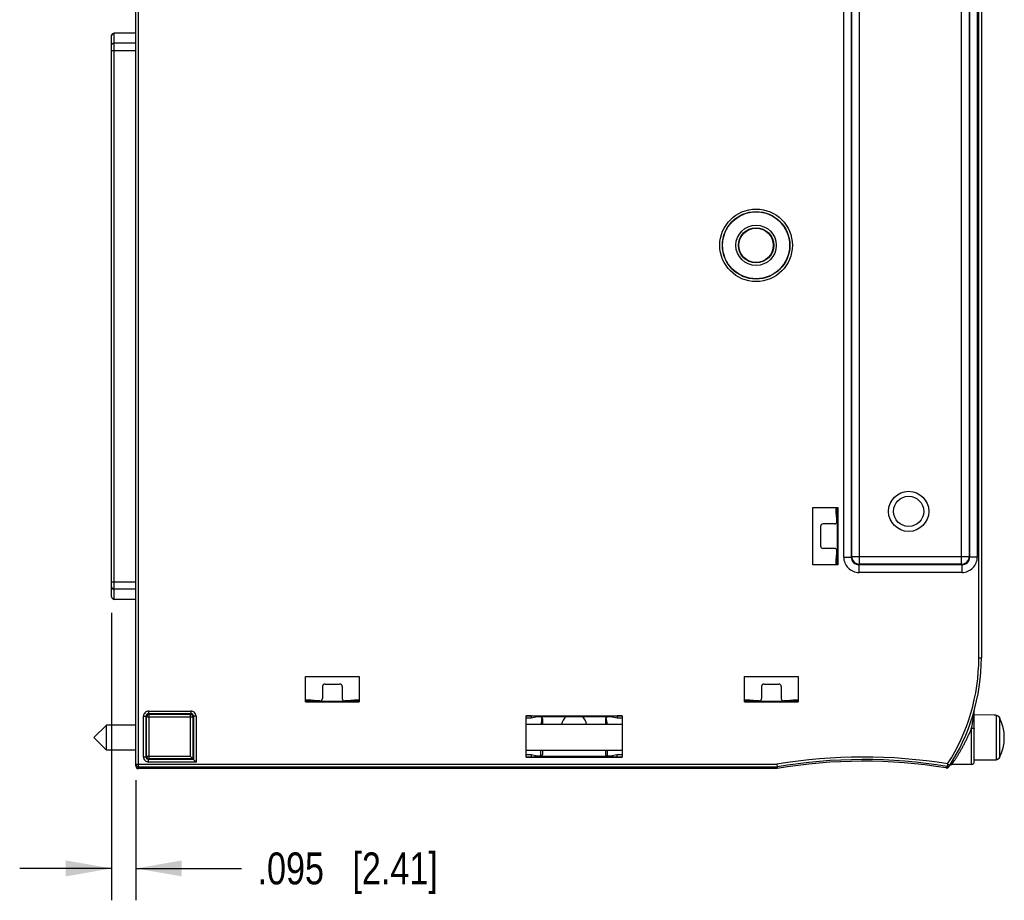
# Model space of a CAD drawing. Header units: inches. Extents: x 0 to 22, y 0 to 17.
# Tile 6 of 21: x 6.4 to 10.3, y 3.3 to 6.8. Entities that reach past the tile are written whole.
import ezdxf

# ---------------------------------------------------------------- set-up
doc = ezdxf.new("R2010")
doc.units = ezdxf.units.IN
doc.header["$LTSCALE"] = 1.21
doc.header["$MEASUREMENT"] = 0
doc.layers.get('0').update_dxf_attribs({"linetype": 'CONTINUOUS'})
doc.layers.add('DIMENSIONS', color=7, linetype='CONTINUOUS')
doc.styles.get("Standard").update_dxf_attribs({"font": 'txt', "width": 0.8})
doc.dimstyles.new('DIMSTYLE_1', dxfattribs={"dimtxt": 0.125, "dimasz": 0.18, "dimexe": 0.18, "dimexo": 0.0625, "dimgap": 0.09, "dimtad": 0, "dimtih": 1, "dimtoh": 1, "dimdec": 3, "dimzin": 4, "dimdsep": 46, "dimtxsty": 'STANDARD', "dimblk": '_FILLED', "dimblk1": '_FILLED', "dimblk2": '_FILLED', "dimcen": 0.09, "dimadec": 0, "dimazin": 0, "dimtp": 0.01, "dimtm": 0.01, "dimtfac": 1, "dimtdec": 3, "dimtofl": 0, "dimtmove": 0, "dimatfit": 3, "dimldrblk": '_FILLED', "dimfxl": 1, "dimtolj": 1, "dimtzin": 4, "dimarcsym": 0})

# ---------------------------------------------------------------- blocks, each defined once
blk = doc.blocks.new('_FILLED')
at = {"color": 0, "linetype": 'BYBLOCK'}
blk.add_solid([(0, 0), (-1, 0.174), (-1, -0.174)], dxfattribs=at)
blk = doc.blocks.new('*D1')
at = {"layer": 'DIMENSIONS', "color": 2, "linetype": 'CONTINUOUS'}
for p, q in [((6.7645, 4.4619), (6.7645, 3.3351)), ((6.8595, 3.8055), (6.8595, 3.3351)), ((6.7645, 3.4601), (6.4045, 3.4601)), ((6.8595, 3.4601), (7.2738, 3.4601))]:
    blk.add_line(p, q, dxfattribs=at)
at = {"layer": 'DIMENSIONS', "color": 2, "linetype": 'CONTINUOUS', "xscale": 0.18, "yscale": 0.18, "zscale": 0.18}
blk.add_blockref('_FILLED', (6.7645, 3.4601), dxfattribs=at)
at = {"layer": 'DIMENSIONS', "color": 2, "linetype": 'CONTINUOUS', "xscale": 0.18, "yscale": 0.18, "zscale": 0.18, "rotation": 180}
blk.add_blockref('_FILLED', (6.8595, 3.4601), dxfattribs=at)
at = {"layer": 'DIMENSIONS', "color": 2, "linetype": 'CONTINUOUS', "insert": (7.3363, 3.5226), "char_height": 0.125, "width": 1.125, "attachment_point": 1, "line_spacing_factor": 0.9}
blk.add_mtext('.095{\\Ftxt.shx;\\W1.000000;\\H0.125000; }[2.41]', dxfattribs=at)

msp = doc.modelspace()

# ---------------------------------------------------------------- linework, layer by layer
at = {"color": 7, "linetype": 'CONTINUOUS'}
for p, q in [((6.8595, 3.8615), (6.8595, 7.9572)), ((6.8695, 3.8515), (6.8695, 7.9615)), ((10.162, 4.2849), (10.162, 7.5339)), ((10.172, 7.5339), (10.172, 4.2849)), ((9.6327, 4.6801), (9.6327, 7.1386)), ((9.6627, 4.6801), (9.6627, 7.1386)), ((9.6646, 4.682), (9.6646, 7.1367)), ((9.6946, 4.652), (9.6946, 7.1667)), ((10.0943, 4.652), (10.0943, 7.1667)), ((10.1243, 7.1367), (10.1243, 4.682)), ((10.1262, 7.1386), (10.1262, 4.6801)), ((10.1562, 7.1386), (10.1562, 4.6801)), ((6.7645, 4.5244), (6.7645, 6.7234)), ((6.7745, 4.5144), (6.7745, 6.7334)), ((6.8595, 6.7334), (6.7745, 6.7334)), ((6.8595, 6.7328), (6.7745, 6.7328)), ((6.8595, 6.6946), (6.7745, 6.6946)), ((6.7645, 6.6652), (6.8595, 6.6652)), ((9.512, 4.875), (9.6093, 4.875)), ((9.512, 4.6494), (9.512, 4.875)), ((9.6037, 4.855), (9.6037, 4.875)), ((9.6086, 4.855), (9.6086, 4.875)), ((9.6093, 4.875), (9.6093, 4.6494)), ((9.6086, 4.855), (9.6037, 4.855)), ((9.6063, 4.8301), (9.6037, 4.855)), ((9.6078, 4.8301), (9.6063, 4.8301)), ((9.6063, 4.82), (9.6063, 4.8301)), ((9.6078, 4.8301), (9.6086, 4.855)), ((9.6078, 4.6944), (9.6078, 4.8301)), ((9.542, 4.8001), (9.542, 4.7244)), ((9.5963, 4.81), (9.5526, 4.81)), ((9.5963, 4.7144), (9.5527, 4.7144)), ((9.6037, 4.6694), (9.6063, 4.6944)), ((9.6086, 4.6694), (9.6037, 4.6694)), ((9.6037, 4.6494), (9.6037, 4.6694)), ((9.6063, 4.6944), (9.6063, 4.7044)), ((9.6078, 4.6944), (9.6063, 4.6944)), ((9.6086, 4.6694), (9.6078, 4.6944)), ((9.6086, 4.6494), (9.6086, 4.6694)), ((9.6327, 4.6801), (9.6627, 4.6801)), ((9.6627, 4.6801), (9.6646, 4.682)), ((9.6646, 4.682), (10.1243, 4.682)), ((10.1262, 4.6801), (10.1243, 4.682)), ((10.1562, 4.6801), (10.1262, 4.6801)), ((9.6093, 4.6494), (9.512, 4.6494)), ((9.6927, 4.6501), (9.6946, 4.652)), ((10.0962, 4.6501), (9.6927, 4.6501)), ((9.6927, 4.6201), (9.6927, 4.6501)), ((10.0943, 4.652), (9.6946, 4.652)), ((10.0962, 4.6501), (10.0943, 4.652)), ((10.0962, 4.6201), (10.0962, 4.6501)), ((10.0962, 4.6201), (9.6927, 4.6201)), ((6.7645, 4.5836), (6.8595, 4.5836)), ((6.8595, 4.5541), (6.7745, 4.5541)), ((6.8595, 4.5144), (6.7745, 4.5144)), ((10.162, 4.2849), (10.172, 4.2849)), ((7.5245, 4.2124), (7.7345, 4.2124)), ((7.5245, 4.1133), (7.5245, 4.2124)), ((7.7345, 4.2124), (7.7345, 4.1133)), ((9.2445, 4.2124), (9.4545, 4.2124)), ((9.2445, 4.1133), (9.2445, 4.2124)), ((9.4545, 4.2124), (9.4545, 4.1133)), ((7.5909, 4.1724), (7.5909, 4.1262)), ((7.6009, 4.1824), (7.658, 4.1824)), ((7.668, 4.1724), (7.668, 4.1262)), ((9.3109, 4.1724), (9.3109, 4.1262)), ((9.3209, 4.1824), (9.378, 4.1824)), ((9.388, 4.1724), (9.388, 4.1262)), ((7.5445, 4.1189), (7.5245, 4.1189)), ((7.5445, 4.1139), (7.5245, 4.1139)), ((7.5245, 4.1133), (7.7345, 4.1133)), ((7.5709, 4.1162), (7.5445, 4.1189)), ((7.5445, 4.1189), (7.5445, 4.1139)), ((7.5709, 4.1147), (7.5445, 4.1139)), ((7.5809, 4.1162), (7.5709, 4.1162)), ((7.5709, 4.1162), (7.5709, 4.1147)), ((7.688, 4.1147), (7.5709, 4.1147)), ((7.688, 4.1162), (7.678, 4.1162)), ((7.7145, 4.1189), (7.688, 4.1162)), ((7.688, 4.1162), (7.688, 4.1147)), ((7.7145, 4.1139), (7.688, 4.1147)), ((7.7345, 4.1189), (7.7145, 4.1189)), ((7.7145, 4.1189), (7.7145, 4.1139)), ((7.7345, 4.1139), (7.7145, 4.1139)), ((9.2645, 4.1189), (9.2445, 4.1189)), ((9.2645, 4.1139), (9.2445, 4.1139)), ((9.2445, 4.1133), (9.4545, 4.1133)), ((9.2909, 4.1162), (9.2645, 4.1189)), ((9.2645, 4.1189), (9.2645, 4.1139)), ((9.2909, 4.1147), (9.2645, 4.1139)), ((9.3009, 4.1162), (9.2909, 4.1162)), ((9.2909, 4.1162), (9.2909, 4.1147)), ((9.408, 4.1147), (9.2909, 4.1147)), ((9.408, 4.1162), (9.398, 4.1162)), ((9.4345, 4.1189), (9.408, 4.1162)), ((9.408, 4.1162), (9.408, 4.1147)), ((9.4345, 4.1139), (9.408, 4.1147)), ((9.4545, 4.1189), (9.4345, 4.1189)), ((9.4345, 4.1189), (9.4345, 4.1139)), ((9.4545, 4.1139), (9.4345, 4.1139)), ((6.8897, 4.0566), (6.8997, 4.0566)), ((6.8897, 3.8971), (6.8897, 4.0566)), ((6.8997, 4.0566), (6.9019, 4.0544)), ((6.8997, 3.8971), (6.8997, 4.0566)), ((6.9019, 4.0544), (7.0832, 4.0544)), ((6.9019, 3.8993), (6.9019, 4.0544)), ((6.9097, 4.0766), (7.0754, 4.0766)), ((6.9097, 4.0766), (6.9097, 4.0666)), ((6.9097, 4.0666), (6.9119, 4.0644)), ((6.9097, 4.0666), (7.0754, 4.0666)), ((6.9119, 4.0644), (7.0732, 4.0644)), ((6.9119, 3.8893), (6.9119, 4.0644)), ((7.0754, 4.0666), (7.0732, 4.0644)), ((7.0732, 3.8993), (7.0732, 4.0644)), ((7.0754, 4.0766), (7.0754, 4.0666)), ((7.0854, 4.0566), (7.0832, 4.0544)), ((7.0832, 4.0544), (7.0832, 3.8893)), ((7.0954, 4.0566), (7.0854, 4.0566)), ((7.0854, 4.0566), (7.0854, 3.8871)), ((7.0954, 4.0566), (7.0954, 3.8771)), ((8.3886, 4.058), (8.7643, 4.058)), ((8.3886, 3.8958), (8.3886, 4.058)), ((8.4082, 4.0574), (8.3886, 4.0574)), ((8.4336, 4.0555), (8.4082, 4.0574)), ((8.4082, 4.0574), (8.4082, 4.0486)), ((8.4336, 4.054), (8.4082, 4.0486)), ((8.4336, 4.0555), (8.7193, 4.0555)), ((8.4336, 4.0555), (8.4336, 4.054)), ((8.4436, 4.054), (8.4336, 4.054)), ((8.7193, 4.054), (8.7093, 4.054)), ((8.7447, 4.0574), (8.7193, 4.0555)), ((8.7193, 4.0555), (8.7193, 4.054)), ((8.7447, 4.0486), (8.7193, 4.054)), ((8.7643, 4.0574), (8.7447, 4.0574)), ((8.7447, 4.0574), (8.7447, 4.0486)), ((8.7643, 4.058), (8.7643, 3.8958)), ((10.144, 3.8779), (10.144, 4.078)), ((10.144, 4.0774), (10.144, 4.078)), ((10.2227, 4.0611), (10.144, 4.0614)), ((10.2227, 4.06), (10.2227, 4.0611)), ((10.2294, 4.06), (10.2227, 4.06)), ((10.2294, 4.06), (10.2294, 3.8857)), ((10.2433, 4.0513), (10.2433, 3.8944)), ((6.7442, 4.0221), (6.695, 3.9729)), ((6.8595, 4.0221), (6.7442, 4.0221)), ((6.7442, 3.9236), (6.7442, 4.0221)), ((8.4082, 4.0486), (8.3886, 4.0486)), ((8.7643, 4.024), (8.3886, 4.024)), ((8.4536, 4.024), (8.4536, 4.044)), ((8.6993, 4.044), (8.6993, 4.024)), ((8.7643, 4.0486), (8.7447, 4.0486)), ((10.134, 3.8679), (10.134, 4.0105)), ((6.7442, 3.9236), (6.695, 3.9729)), ((6.8595, 3.9236), (6.7442, 3.9236)), ((6.8897, 3.8971), (6.8997, 3.8971)), ((6.8997, 3.8971), (6.9019, 3.8993)), ((7.0732, 3.8993), (6.9019, 3.8993)), ((7.0732, 3.8993), (7.0832, 3.8893)), ((8.7643, 3.9217), (8.3886, 3.9217)), ((8.4086, 3.9052), (8.3886, 3.9052)), ((8.4086, 3.8964), (8.3886, 3.8964)), ((8.4336, 3.8997), (8.4086, 3.9052)), ((8.4086, 3.9052), (8.4086, 3.8964)), ((8.4336, 3.8982), (8.4086, 3.8964)), ((8.4436, 3.8997), (8.4336, 3.8997)), ((8.4336, 3.8997), (8.4336, 3.8982)), ((8.7193, 3.8982), (8.4336, 3.8982)), ((8.4465, 3.9001), (8.4465, 3.9217)), ((8.4536, 3.9097), (8.4536, 3.9217)), ((8.6993, 3.9217), (8.6993, 3.9097)), ((8.7065, 3.9217), (8.7065, 3.9001)), ((8.7193, 3.8997), (8.7093, 3.8997)), ((8.7443, 3.9052), (8.7193, 3.8997)), ((8.7193, 3.8997), (8.7193, 3.8982)), ((8.7443, 3.8964), (8.7193, 3.8982)), ((8.7643, 3.9052), (8.7443, 3.9052)), ((8.7443, 3.9052), (8.7443, 3.8964)), ((8.7643, 3.8964), (8.7443, 3.8964)), ((6.8595, 3.868), (9.3706, 3.868)), ((6.8695, 3.858), (9.3714, 3.858)), ((6.9097, 3.8871), (6.9119, 3.8893)), ((7.0854, 3.8871), (6.9097, 3.8871)), ((6.9097, 3.8771), (6.9097, 3.8871)), ((7.0954, 3.8771), (6.9097, 3.8771)), ((7.0832, 3.8893), (6.9119, 3.8893)), ((7.0854, 3.8871), (7.0832, 3.8893)), ((7.0954, 3.8771), (7.0854, 3.8871)), ((8.3886, 3.8958), (8.7643, 3.8958)), ((9.3706, 3.868), (9.3714, 3.858)), ((9.3714, 3.858), (9.372, 3.8515)), ((10.0399, 3.8695), (10.0382, 3.8596)), ((10.0399, 3.8695), (10.0483, 3.864)), ((10.0478, 3.8633), (10.0482, 3.8639)), ((10.134, 3.8679), (10.0562, 3.8679)), ((10.2227, 3.8846), (10.144, 3.8843)), ((10.2227, 3.8857), (10.2294, 3.8857)), ((10.2227, 3.8846), (10.2227, 3.8857)), ((9.372, 3.8515), (6.8695, 3.8515))]:
    msp.add_line(p, q, dxfattribs=at)
msp.add_lwpolyline([(10.0482, 3.8639), (10.0486, 3.8644), (10.0491, 3.8649), (10.0496, 3.8653), (10.0501, 3.8658), (10.0506, 3.8662), (10.0512, 3.8665), (10.0518, 3.8668), (10.0524, 3.8671), (10.0531, 3.8674), (10.0537, 3.8675), (10.0544, 3.8677), (10.055, 3.8678), (10.0557, 3.8678), (10.0562, 3.8679)], dxfattribs=at)
for centre, radius in [((9.2895, 5.9019), 0.1422), ((9.2895, 5.9019), 0.1322), ((9.2895, 5.9019), 0.1313), ((9.2895, 5.9019), 0.0791), ((9.2895, 5.9019), 0.0691), ((9.2895, 5.9019), 0.0675), ((9.8872, 4.8594), 0.0787), ((9.8872, 4.8594), 0.0591)]:
    msp.add_circle(centre, radius, dxfattribs=at)
for centre, radius, start, end in [((6.7745, 6.7234), 0.01, 90, 180), ((6.7742, 6.7229), 0.00971, 177.4912, 179.9996), ((9.6927, 4.6801), 0.06, 179.9916, 270.0084), ((9.6927, 4.6801), 0.03, 179.9353, 270.0647), ((9.6946, 4.682), 0.03, 180.0477, 269.9523), ((10.0943, 4.682), 0.03, 270.0477, 359.9523), ((10.0962, 4.6801), 0.06, 269.9916, 0.0084), ((10.0962, 4.6801), 0.03, 269.9353, 0.0647), ((6.7745, 4.5244), 0.01, 179.9401, 269.9889), ((9.3942, 4.2849), 0.7678, 327.2507, 360), ((9.3942, 4.2849), 0.7778, 326.7137, 360), ((6.9097, 4.0566), 0.02, 89.9915, 180.0086), ((6.9097, 4.0566), 0.00998, 89.9348, 180.0652), ((6.9119, 4.0544), 0.01, 90.0479, 179.9521), ((7.0732, 4.0544), 0.01, 0.0479, 89.9521), ((7.0754, 4.0566), 0.02, 359.9915, 90.0086), ((7.0754, 4.0566), 0.00998, 359.9348, 90.0652), ((8.5765, 4.0169), 0.13, 164.8626, 176.8332), ((8.5765, 4.0169), 0.0495, 128.6304, 171.6577), ((8.5765, 4.0169), 0.0495, 8.3423, 51.3696), ((8.5765, 4.0169), 0.13, 3.1668, 15.1374), ((10.0871, 3.9729), 0.1748, 333.347, 26.653), ((6.9097, 3.8971), 0.02, 179.9915, 270.0086), ((6.9097, 3.8971), 0.00998, 179.9348, 270.0652), ((6.9119, 3.8993), 0.01, 180.0479, 269.9521), ((9.7094, 1.8805), 2.0162, 80.562, 99.6745), ((6.8695, 3.868), 0.01, 180.0012, 270.0012), ((6.8695, 3.8615), 0.01, 180.0012, 270.0012), ((9.7094, 1.8805), 2.0062, 80.5661, 99.6986), ((9.7094, 1.8805), 1.9997, 80.6475, 99.7145), ((9.3893, 4.2754), 0.7707, 326.8195, 327.3494), ((10.036, 3.8635), 0.01, 260.6475, 326.7137), ((10.0399, 3.8695), 0.01, 260.5633, 327.2453), ((10.134, 3.8779), 0.01, 270, 360), ((10.036, 3.8635), 0.01, 260.6503, 261.7929)]:
    msp.add_arc(centre, radius, start, end, dxfattribs=at)
for centre, major_axis, ratio, start_param, end_param in [((9.5527, 4.8), (-0.0108, 0.0007), 0.928202, -1.500384, 0.06069), ((9.5963, 4.82), (0.00708, -0.00708), 0.999315, -0.785056, 0.785056), ((9.5527, 4.7244), (0.0108, 0), 0.928477, 3.141593, 4.712389), ((9.5963, 4.7044), (0.01, 0), 0.999657, 0, 1.570796), ((7.6009, 4.1724), (0.00394, -0.00921), 0.997794, 2.737867, 4.307065), ((7.658, 4.1724), (0.00394, 0.00921), 0.997794, -1.165473, 0.403725), ((9.3209, 4.1724), (0.00394, -0.00921), 0.997794, 2.737867, 4.307065), ((9.378, 4.1724), (0.00394, 0.00921), 0.997794, -1.165473, 0.403725), ((7.5809, 4.1262), (0.00708, -0.00708), 0.999315, -0.785056, 0.785056), ((7.678, 4.1262), (0.00708, 0.00708), 0.999315, -3.926648, -2.356537), ((9.3009, 4.1262), (0.00708, -0.00708), 0.999315, -0.785056, 0.785056), ((9.398, 4.1262), (0.00708, 0.00708), 0.999315, -3.926648, -2.356537), ((8.4436, 4.044), (0.00708, 0.00708), 0.999315, -0.785056, 0.785056), ((8.7093, 4.044), (0.00708, -0.00708), 0.999315, 2.356537, 3.926648), ((8.4436, 3.9097), (0.00708, -0.00708), 0.999315, -0.785056, 0.785056), ((8.7093, 3.9097), (0.00708, 0.00708), 0.999315, -3.926648, -2.356537)]:
    msp.add_ellipse(centre, major_axis=major_axis, ratio=ratio, start_param=start_param, end_param=end_param, dxfattribs=at)
for points, knots in [([(6.7645, 6.7234), (6.7645, 6.7237), (6.7645, 6.7243), (6.7647, 6.7252), (6.765, 6.7261), (6.7653, 6.727), (6.7658, 6.7278), (6.7663, 6.7286), (6.7669, 6.7294), (6.7675, 6.7301), (6.7683, 6.7307), (6.769, 6.7312), (6.7699, 6.7317), (6.7707, 6.7321), (6.7716, 6.7324), (6.7726, 6.7326), (6.7735, 6.7328), (6.7741, 6.7328), (6.7745, 6.7328)], [0, 0, 0, 0, 0.06203, 0.124084, 0.186178, 0.248326, 0.310542, 0.372833, 0.435209, 0.497673, 0.560224, 0.622862, 0.68558, 0.74837, 0.811221, 0.87412, 0.937051, 1, 1, 1, 1]), ([(6.7645, 6.6848), (6.7645, 6.6851), (6.7645, 6.6856), (6.7646, 6.6862), (6.7647, 6.6869), (6.7649, 6.6877), (6.7651, 6.6884), (6.7654, 6.689), (6.7657, 6.6896), (6.7661, 6.6903), (6.7667, 6.6911), (6.7674, 6.6918), (6.7681, 6.6924), (6.7689, 6.693), (6.7697, 6.6935), (6.7706, 6.6939), (6.7716, 6.6942), (6.7723, 6.6944), (6.773, 6.6945), (6.7736, 6.6946), (6.7741, 6.6946), (6.7745, 6.6946)], [0, 0, 0, 0, 0.062034, 0.093065, 0.124104, 0.18619, 0.248327, 0.279429, 0.310549, 0.372827, 0.435189, 0.497641, 0.560183, 0.622815, 0.685531, 0.748323, 0.811178, 0.874084, 0.90556, 0.937042, 1, 1, 1, 1]), ([(6.7645, 4.5639), (6.7645, 4.5636), (6.7645, 4.5631), (6.7646, 4.5625), (6.7647, 4.5618), (6.7649, 4.5611), (6.7651, 4.5603), (6.7654, 4.5597), (6.7657, 4.5591), (6.7661, 4.5584), (6.7667, 4.5577), (6.7674, 4.5569), (6.7681, 4.5563), (6.7689, 4.5557), (6.7697, 4.5552), (6.7706, 4.5548), (6.7716, 4.5545), (6.7723, 4.5543), (6.773, 4.5542), (6.7736, 4.5541), (6.7741, 4.5541), (6.7745, 4.5541)], [0, 0, 0, 0, 0.06202, 0.093045, 0.124077, 0.186151, 0.248277, 0.279374, 0.31049, 0.372761, 0.435119, 0.49757, 0.560114, 0.62275, 0.685473, 0.748273, 0.811139, 0.874057, 0.905539, 0.937028, 1, 1, 1, 1]), ([(10.134, 4.0105), (10.1343, 4.0122), (10.1349, 4.0156), (10.1358, 4.0206), (10.1367, 4.0255), (10.1375, 4.0304), (10.1383, 4.0351), (10.139, 4.039), (10.1395, 4.0421), (10.1398, 4.0443), (10.1402, 4.0465), (10.1405, 4.0487), (10.1408, 4.0508), (10.1411, 4.0529), (10.1414, 4.055), (10.1417, 4.057), (10.142, 4.059), (10.1422, 4.061), (10.1425, 4.0629), (10.1427, 4.0645), (10.1428, 4.0658), (10.1429, 4.0667), (10.1431, 4.0676), (10.1432, 4.0686), (10.1433, 4.0695), (10.1434, 4.0702), (10.1434, 4.0709), (10.1435, 4.0713), (10.1435, 4.0718), (10.1436, 4.0723), (10.1436, 4.0727), (10.1437, 4.0732), (10.1437, 4.0737), (10.1437, 4.0741), (10.1438, 4.0744), (10.1438, 4.0747), (10.1438, 4.075), (10.1438, 4.0752), (10.1438, 4.0754), (10.1438, 4.0755), (10.1439, 4.0757), (10.1439, 4.0759), (10.1439, 4.0761), (10.1439, 4.0763), (10.1439, 4.0764), (10.1439, 4.0766), (10.1439, 4.0767), (10.1439, 4.0768), (10.1439, 4.0769), (10.1439, 4.077), (10.1439, 4.0771), (10.1439, 4.0772), (10.1439, 4.0772), (10.1438, 4.0772), (10.1438, 4.0772), (10.1438, 4.0772), (10.1438, 4.0772), (10.1438, 4.0772), (10.1438, 4.0772), (10.1438, 4.0772), (10.1438, 4.0772), (10.1438, 4.0772), (10.1438, 4.0772), (10.1438, 4.0772), (10.1437, 4.0772), (10.1437, 4.0771), (10.1437, 4.0771), (10.1437, 4.077), (10.1437, 4.0769), (10.1436, 4.0768), (10.1436, 4.0768), (10.1436, 4.0767)], [0, 0, 0, 0, 0.076137, 0.151166, 0.224925, 0.297252, 0.367994, 0.437, 0.470807, 0.504125, 0.53694, 0.569239, 0.601011, 0.632245, 0.662935, 0.693076, 0.722669, 0.751725, 0.780264, 0.808322, 0.822187, 0.835957, 0.849646, 0.863272, 0.876862, 0.89045, 0.89726, 0.904091, 0.910956, 0.917867, 0.924844, 0.931915, 0.939112, 0.946495, 0.95028, 0.954143, 0.958115, 0.962223, 0.964335, 0.96649, 0.968699, 0.970981, 0.975811, 0.978351, 0.97963, 0.980897, 0.983309, 0.985385, 0.987064, 0.988397, 0.989411, 0.99015, 0.990676, 0.99104, 0.991175, 0.991287, 0.991381, 0.991463, 0.991611, 0.991755, 0.991916, 0.992106, 0.992328, 0.992584, 0.993191, 0.99391, 0.994732, 0.995646, 0.996638, 0.997697, 1, 1, 1, 1]), ([(10.2294, 4.06), (10.2297, 4.06), (10.2305, 4.06), (10.2315, 4.0599), (10.2326, 4.0597), (10.2337, 4.0594), (10.2347, 4.0591), (10.2357, 4.0587), (10.2367, 4.0582), (10.2376, 4.0576), (10.2385, 4.057), (10.2393, 4.0564), (10.2402, 4.0556), (10.2409, 4.0549), (10.2416, 4.054), (10.2423, 4.0532), (10.2428, 4.0522), (10.2432, 4.0516), (10.2433, 4.0513)], [0, 0, 0, 0, 0.0625, 0.124999, 0.187499, 0.249999, 0.312499, 0.374999, 0.437499, 0.499999, 0.562499, 0.624999, 0.687499, 0.749999, 0.812499, 0.874999, 0.937499, 1, 1, 1, 1]), ([(10.0562, 3.8679), (10.0562, 3.8679), (10.0562, 3.8679), (10.0562, 3.8679), (10.0562, 3.8679), (10.0562, 3.8679), (10.0562, 3.8679), (10.0562, 3.8679), (10.0562, 3.8679), (10.0562, 3.8679), (10.0562, 3.8679), (10.0562, 3.8679), (10.0562, 3.8679), (10.0562, 3.8679), (10.0562, 3.8679), (10.0562, 3.8679), (10.0562, 3.8679), (10.0563, 3.8679), (10.0563, 3.868), (10.0563, 3.868), (10.0563, 3.868), (10.0564, 3.8681), (10.0564, 3.8681), (10.0565, 3.8682), (10.0565, 3.8683), (10.0566, 3.8684), (10.0566, 3.8685), (10.0567, 3.8686), (10.0568, 3.8688), (10.057, 3.869), (10.0572, 3.8693), (10.0574, 3.8695), (10.0576, 3.8699), (10.0579, 3.8702), (10.0581, 3.8706), (10.0584, 3.871), (10.0588, 3.8716), (10.0593, 3.8723), (10.06, 3.8734), (10.0608, 3.8745), (10.0616, 3.8757), (10.0625, 3.877), (10.0635, 3.8784), (10.0645, 3.8798), (10.0655, 3.8814), (10.0666, 3.883), (10.0682, 3.8854), (10.0702, 3.8885), (10.0728, 3.8924), (10.0755, 3.8966), (10.0783, 3.901), (10.0811, 3.9056), (10.0841, 3.9105), (10.0871, 3.9155), (10.0902, 3.9208), (10.0933, 3.9262), (10.0964, 3.9317), (10.0995, 3.9374), (10.1027, 3.9432), (10.1058, 3.9491), (10.1088, 3.9551), (10.1129, 3.9632), (10.1169, 3.9714), (10.1207, 3.9797), (10.1236, 3.9859), (10.1263, 3.9921), (10.1289, 3.9983), (10.1315, 4.0044), (10.1331, 4.0085), (10.134, 4.0105)], [0, 0, 0, 0, 0, 0.000002, 0.000004, 0.000007, 0.00001, 0.000015, 0.000026, 0.000041, 0.000059, 0.000081, 0.000105, 0.000165, 0.000237, 0.000323, 0.000422, 0.000534, 0.000659, 0.000948, 0.00129, 0.001684, 0.002131, 0.002629, 0.00318, 0.003782, 0.004437, 0.005142, 0.006708, 0.008479, 0.010453, 0.012629, 0.015005, 0.017579, 0.020348, 0.023311, 0.026464, 0.033335, 0.04094, 0.049258, 0.058267, 0.067944, 0.078264, 0.089204, 0.10074, 0.11285, 0.12551, 0.152387, 0.181197, 0.211773, 0.24396, 0.277611, 0.312591, 0.348773, 0.386036, 0.424266, 0.463353, 0.503191, 0.543675, 0.584701, 0.626163, 0.667954, 0.75208, 0.794183, 0.836151, 0.877854, 0.919157, 0.959921, 1, 1, 1, 1]), ([(10.134, 4.0105), (10.1343, 4.0105), (10.1349, 4.0105), (10.1359, 4.0104), (10.1369, 4.0103), (10.1378, 4.0102), (10.1387, 4.0101), (10.1395, 4.0099), (10.1403, 4.0097), (10.141, 4.0095), (10.1416, 4.0092), (10.142, 4.009), (10.1423, 4.0089), (10.1425, 4.0088), (10.1428, 4.0086), (10.143, 4.0084), (10.1432, 4.0083), (10.1434, 4.0081), (10.1435, 4.008), (10.1437, 4.0078), (10.1438, 4.0076), (10.1439, 4.0074), (10.1439, 4.0073), (10.1439, 4.0071), (10.144, 4.007), (10.144, 4.0069)], [0, 0, 0, 0, 0.086978, 0.173224, 0.258023, 0.340673, 0.420505, 0.49689, 0.569252, 0.637084, 0.699961, 0.729443, 0.757578, 0.784349, 0.809748, 0.833784, 0.856478, 0.877871, 0.898026, 0.917031, 0.935001, 0.952087, 0.968468, 0.984361, 1, 1, 1, 1]), ([(10.2433, 3.8944), (10.2432, 3.8941), (10.2428, 3.8935), (10.2423, 3.8926), (10.2416, 3.8917), (10.2409, 3.8909), (10.2402, 3.8901), (10.2393, 3.8894), (10.2385, 3.8887), (10.2376, 3.8881), (10.2367, 3.8875), (10.2357, 3.8871), (10.2347, 3.8867), (10.2337, 3.8863), (10.2326, 3.8861), (10.2315, 3.8859), (10.2305, 3.8857), (10.2297, 3.8857), (10.2294, 3.8857)], [0, 0, 0, 0, 0.062501, 0.125001, 0.187501, 0.250001, 0.312501, 0.375001, 0.437501, 0.500001, 0.562501, 0.625001, 0.687501, 0.750001, 0.812501, 0.875001, 0.9375, 1, 1, 1, 1])]:
    msp.add_open_spline(points, degree=3, knots=knots, dxfattribs=at)

# ---------------------------------------------------------------- dimensions: what is measured, and where the dimension line sits
at = {"layer": 'DIMENSIONS', "color": 2, "linetype": 'CONTINUOUS'}
dim = msp.add_linear_dim(base=(6.7645, 3.4601), p1=(6.8595, 3.8055), p2=(6.7645, 4.4619), angle=180, dimstyle='DIMSTYLE_1', dxfattribs=at)
dim.commit()
dim.dimension.update_dxf_attribs({"geometry": '*D1', "text_midpoint": (7.8988, 3.4601), "dimtype": 160})

doc.saveas('drawing.dxf')
